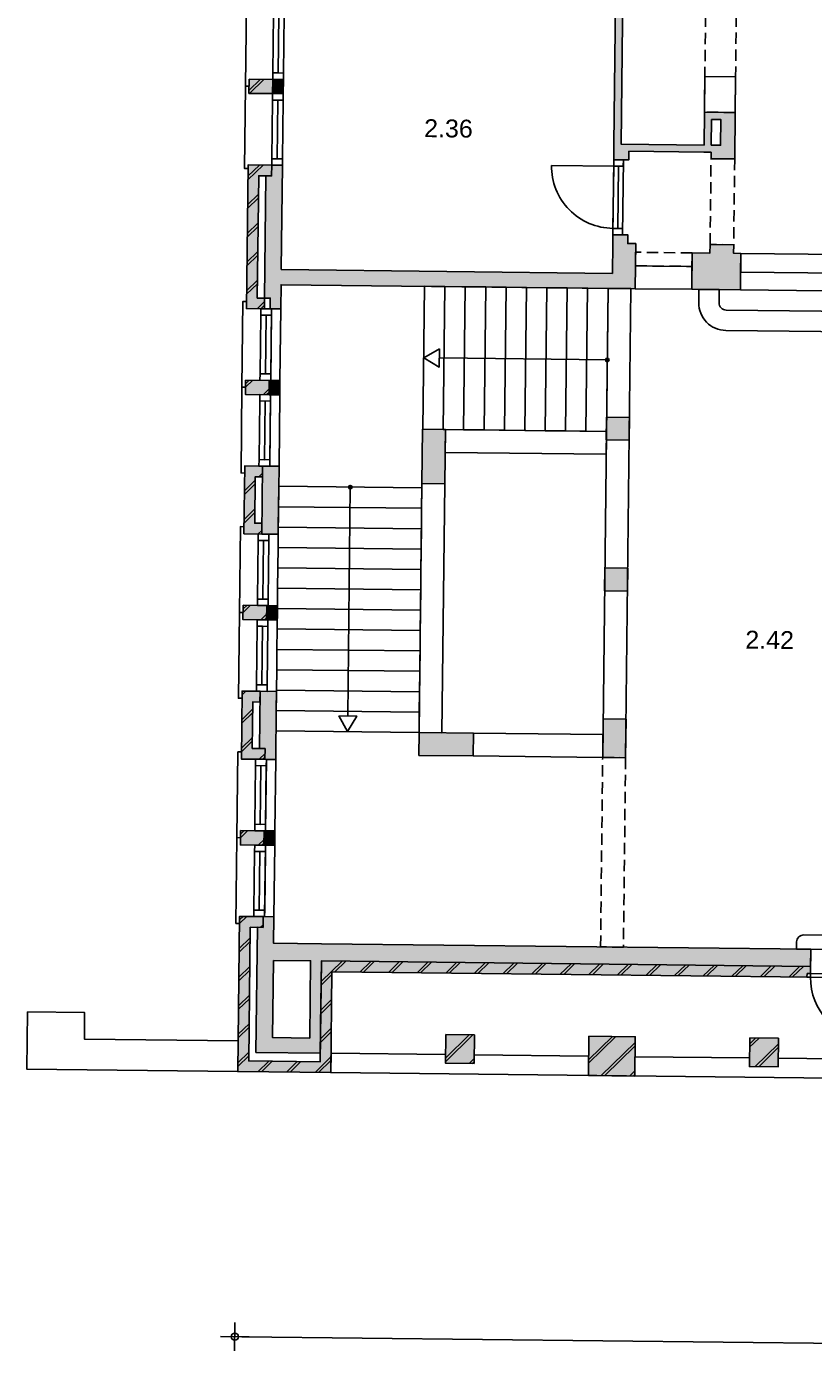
# Model space of a CAD drawing. Header units: millimetres. Extents: x -5500 to 79887, y -71178 to 5500.
# Tile 11 of 14: x 57869 to 68862, y -37440 to -18722. Entities that reach past the tile are written whole.
import ezdxf

# ---------------------------------------------------------------- set-up
doc = ezdxf.new("R2010")
doc.units = ezdxf.units.MM
doc.header["$LTSCALE"] = 100
doc.linetypes.add('2e verdieping_deel 2$0$DASHED2', pattern=[9.525, 6.35, -3.175])
for name, color, linetype in [('2e verdieping_deel 2$0$A--A21--_BUITENWAND', 9, 'Continuous'), ('2e verdieping_deel 2$0$A--T$1A_0_25MM', 4, 'Continuous'), ('2e verdieping_deel 2$1$A--A22--_BINNENWAND', 9, 'Continuous'), ('2e verdieping_deel 2$1$A--L21--_BUITENWAND', 2, 'Continuous'), ('2e verdieping_deel 2$1$A--L24--_TRAPPEN', 1, 'Continuous'), ('2e verdieping_deel 2$1$A--L31--_BUITENKOZIJN', 1, 'Continuous'), ('2e verdieping_deel 2$1$A--L32--_BINNENKOZIJN', 1, 'Continuous'), ('A--M$1A_MAATVOERING', 1, 'Continuous')]:
    doc.layers.add(name, color=color, linetype=linetype)
doc.styles.add('2e verdieping_deel 2$0$TEXT-0_25', font='arial.ttf', dxfattribs={"height": 250})
doc.styles.add('TEXT-0_20', font='arial.ttf', dxfattribs={"height": 200})
doc.dimstyles.new('DIM-2', dxfattribs={"dimscale": 100, "dimtxt": 2, "dimasz": 1, "dimexe": 0, "dimexo": 0, "dimgap": 0, "dimtad": 0, "dimdec": 0, "dimzin": 0, "dimdsep": 46, "dimtxsty": 'TEXT-0_20', "dimblk1": 'MAATPUNT', "dimblk2": 'MAATPUNT', "dimsah": 1, "dimcen": 0, "dimse1": 1, "dimse2": 1, "dimclrd": 9, "dimclre": 1, "dimclrt": 2, "dimazin": 0, "dimtfac": 0.75, "dimtdec": 0, "dimtix": 1, "dimtmove": 2, "dimatfit": 3, "dimfxl": 0, "dimtvp": 1, "dimtolj": 1, "dimtzin": 0, "dimarcsym": 0})
pattern_1 = [(44.3514, (28751.47, -32919.44), (-197.7232, 202.2513), []), (44.3514, (28801.47, -32920), (-197.7232, 202.2513), [])]

# ---------------------------------------------------------------- blocks, each defined once
blk = doc.blocks.new('MAATPUNT')
at = {"color": 9, "linetype": 'Continuous'}
for p, q in [((0, 2), (0, -2)), ((-2, 0), (2, 0))]:
    blk.add_line(p, q, dxfattribs=at)
at = {"color": 1, "linetype": 'Continuous'}
blk.add_circle((0, 0), 0.5, dxfattribs=at)
blk = doc.blocks.new('*D413')
at = {"layer": 'A--M$1A_MAATVOERING', "color": 9, "lineweight": -2}
blk.add_line((60877, -37042), (78276, -37239), dxfattribs=at)
at = {"layer": 'A--M$1A_MAATVOERING', "color": 9, "lineweight": -2, "xscale": 100, "yscale": 100, "zscale": 100}
for p, rotation in [((60777, -37041), 179.3513962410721), ((78376, -37240), 359.3513962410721)]:
    blk.add_blockref('MAATPUNT', p, dxfattribs=dict(at, rotation=rotation))
at = {"layer": 'A--M$1A_MAATVOERING', "color": 2, "insert": (69579, -36936), "char_height": 200, "attachment_point": 5, "rotation": 359.3514, "style": 'TEXT-0_20'}
blk.add_mtext('\\A1;17600', dxfattribs=at)
blk = doc.blocks.new('2e verdieping_deel 2$0$bu_koz_1000_2')
at = {"layer": '2e verdieping_deel 2$1$A--L31--_BUITENKOZIJN', "color": 1}
blk.add_lwpolyline([(0, -150), (0, 0)], dxfattribs=at)
for points in [[(0, 0), (0, -150), (90, -150), (90, 0)], [(90, 0), (910, 0), (910, -150), (90, -150)], [(910, 0), (910, -150), (1000, -150), (1000, 0)]]:
    blk.add_lwpolyline(points, close=True, dxfattribs=at)
at = {"layer": '2e verdieping_deel 2$1$A--L31--_BUITENKOZIJN', "color": 9}
blk.add_lwpolyline([(90, -150), (910, -150), (910, -75), (90, -75)], close=True, dxfattribs=at)
blk = doc.blocks.new('2e verdieping_deel 2$0$bi_d_koz_1050')
at = {"layer": '2e verdieping_deel 2$1$A--L31--_BUITENKOZIJN', "color": 1}
for points in [[(-135, 0), (0, 0), (0, -90), (-135, -90)], [(-135, -960), (-67.5, -960), (-67.5, -90), (-135, -90)], [(-135, -960), (0, -960), (0, -1050), (-135, -1050)]]:
    blk.add_lwpolyline(points, close=True, dxfattribs=at)
at = {"layer": '2e verdieping_deel 2$1$A--L31--_BUITENKOZIJN', "color": 9}
blk.add_lwpolyline([(-135, 0), (-135, -1050), (0, -1050), (0, 0)], close=True, dxfattribs=at)
blk.add_lwpolyline([(-135, -90), (-1005, -90)], dxfattribs=at)
blk.add_arc((-135, -90), 870, 180, 270, dxfattribs=at)

msp = doc.modelspace()

# ---------------------------------------------------------------- hatches: boundary and pattern name
at = {"layer": '2e verdieping_deel 2$0$A--A21--_BUITENWAND'}
h = msp.add_hatch(dxfattribs=at)
h.set_pattern_fill('BAKSTEEN', color=256, scale=100, angle=359.3514, style=0)
h.set_pattern_definition(pattern_1)
h.paths.add_polyline_path([(61306, -19457.1), (60976, -19453.4), (60973.7, -19653.3), (61303.7, -19657.1)])
for points in [[(61306, -19457.1), (60976, -19453.4), (60973.7, -19653.3), (61303.7, -19657.1)], [(61191.3, -22516), (61091.3, -22514.9), (61110.7, -20805), (61290.7, -20807), (61292.4, -20657), (60962.4, -20653.3), (60939.6, -22663.2), (61189.6, -22666)], [(61258.3, -23666.8), (60928.3, -23663.1), (60926.1, -23863.1), (61256, -23866.8)], [(60904, -25813), (61154, -25815.8), (61155.7, -25665.8), (61055.7, -25664.7), (61063, -25014.7), (61163, -25015.8), (61164.7, -24865.8), (60914.7, -24863)], [(61222.6, -26816.6), (60892.7, -26812.9), (60890.4, -27012.9), (61220.4, -27016.6)], [(60868.3, -28962.8), (61198.3, -28966.5), (61200, -28816.5), (61020, -28814.5), (61027.4, -28164.5), (61127.4, -28165.6), (61129.1, -28015.6), (60879.1, -28012.8)], [(61187, -29966.4), (60857, -29962.7), (60854.7, -30162.7), (61184.7, -30166.4)], [(68774.3, -32012.4), (68774.9, -31962.4), (68824.9, -31963), (68826, -31863), (61986.4, -31785.6), (61976.3, -32685.5), (61971.8, -33075.5), (61970.5, -33195.5), (60970.5, -33184.2), (60991.7, -31314.3), (61091.7, -31315.4), (61171.7, -31316.3), (61173.4, -31166.3), (61043.4, -31164.9), (60843.4, -31162.6), (60818.9, -33332.5), (62118.8, -33347.2), (62121.8, -33077.2), (62134.7, -31937.3)], [(63724.9, -32815.3), (63721.7, -33095.3), (63720.4, -33215.3), (64120.3, -33219.8), (64121.7, -33099.8), (64124.9, -32819.9)], [(66374.7, -32845.3), (65724.8, -32838), (65721.6, -33118), (65718.5, -33387.9), (66368.5, -33395.3), (66371.6, -33125.3)], [(67974.6, -32863.4), (67971.5, -33143.4), (67970.1, -33263.4), (68370.1, -33267.9), (68371.4, -33148), (68374.6, -32868)]]:
    msp.add_hatch(color=8, dxfattribs=at).paths.add_polyline_path(points)
h = msp.add_hatch(dxfattribs=at)
h.set_pattern_fill('BAKSTEEN', color=256, scale=100, angle=359.3514, style=0)
h.set_pattern_definition(pattern_1)
h.paths.add_polyline_path([(61191.3, -22516), (61091.3, -22514.9), (61110.7, -20805), (61290.7, -20807), (61292.4, -20657), (60962.4, -20653.3), (60939.6, -22663.2), (61189.6, -22666)])
h = msp.add_hatch(dxfattribs=at)
h.set_pattern_fill('BAKSTEEN', color=256, scale=100, angle=359.3514, style=0)
h.set_pattern_definition([(44.3514, (28827.32, -26219.87), (-197.7232, 202.2513), []), (44.3514, (28877.32, -26220.44), (-197.7232, 202.2513), [])])
h.paths.add_polyline_path([(61258.3, -23666.8), (60928.3, -23663.1), (60926.1, -23863.1), (61256, -23866.8)])
h = msp.add_hatch(dxfattribs=at)
h.set_pattern_fill('BAKSTEEN', color=256, scale=100, angle=359.3514, style=0)
h.set_pattern_definition(pattern_1)
h.paths.add_polyline_path([(60904, -25813), (61154, -25815.8), (61155.7, -25665.8), (61055.7, -25664.7), (61063, -25014.7), (61163, -25015.8), (61164.7, -24865.8), (60914.7, -24863)])
h = msp.add_hatch(dxfattribs=at)
h.set_pattern_fill('BAKSTEEN', color=256, scale=100, angle=359.3514, style=0)
h.set_pattern_definition([(44.3514, (28791.66, -29369.67), (-197.7232, 202.2513), []), (44.3514, (28841.66, -29370.24), (-197.7232, 202.2513), [])])
h.paths.add_polyline_path([(61222.6, -26816.6), (60892.7, -26812.9), (60890.4, -27012.9), (61220.4, -27016.6)])
h = msp.add_hatch(dxfattribs=at)
h.set_pattern_fill('BAKSTEEN', color=256, scale=100, angle=359.3514, style=0)
h.set_pattern_definition(pattern_1)
h.paths.add_polyline_path([(60868.3, -28962.8), (61198.3, -28966.5), (61200, -28816.5), (61020, -28814.5), (61027.4, -28164.5), (61127.4, -28165.6), (61129.1, -28015.6), (60879.1, -28012.8)])
h = msp.add_hatch(dxfattribs=at)
h.set_pattern_fill('BAKSTEEN', color=256, scale=100, angle=359.3514, style=0)
h.set_pattern_definition([(44.3514, (28756, -32519.47), (-197.7232, 202.2513), []), (44.3514, (28806, -32520.03), (-197.7232, 202.2513), [])])
h.paths.add_polyline_path([(61187, -29966.4), (60857, -29962.7), (60854.7, -30162.7), (61184.7, -30166.4)])
h = msp.add_hatch(dxfattribs=at)
h.set_pattern_fill('BAKSTEEN', color=256, scale=100, angle=359.3514, style=0)
h.set_pattern_definition(pattern_1)
h.paths.add_polyline_path([(68774.3, -32012.4), (68774.9, -31962.4), (68824.9, -31963), (68826, -31863), (61986.4, -31785.6), (61976.3, -32685.5), (61971.8, -33075.5), (61970.5, -33195.5), (60970.5, -33184.2), (60991.7, -31314.3), (61091.7, -31315.4), (61171.7, -31316.3), (61173.4, -31166.3), (61043.4, -31164.9), (60843.4, -31162.6), (60818.9, -33332.5), (62118.8, -33347.2), (62121.8, -33077.2), (62134.7, -31937.3)])
h = msp.add_hatch(dxfattribs=at)
h.set_pattern_fill('BAKSTEEN', color=256, scale=100, angle=359.3514, style=0)
h.set_pattern_definition(pattern_1)
h.paths.add_polyline_path([(63724.9, -32815.3), (63721.7, -33095.3), (63720.4, -33215.3), (64120.3, -33219.8), (64121.7, -33099.8), (64124.9, -32819.9)])
h = msp.add_hatch(dxfattribs=at)
h.set_pattern_fill('BAKSTEEN', color=256, scale=100, angle=359.3514, style=0)
h.set_pattern_definition(pattern_1)
h.paths.add_polyline_path([(66374.7, -32845.3), (65724.8, -32838), (65721.6, -33118), (65718.5, -33387.9), (66368.5, -33395.3), (66371.6, -33125.3)])
h = msp.add_hatch(dxfattribs=at)
h.set_pattern_fill('BAKSTEEN', color=256, scale=100, angle=359.3514, style=0)
h.set_pattern_definition(pattern_1)
h.paths.add_polyline_path([(67974.6, -32863.4), (67971.5, -33143.4), (67970.1, -33263.4), (68370.1, -33267.9), (68371.4, -33148), (68374.6, -32868)])
at = {"layer": '2e verdieping_deel 2$1$A--A22--_BINNENWAND'}
h = msp.add_hatch(color=256, dxfattribs=at)
h.paths.add_polyline_path([(66073.5, -20581.1), (66208.5, -20582.7), (66283.5, -20583.5), (66284.9, -20463.5), (67334.8, -20475.4), (67434.8, -20476.5), (67433.8, -20566.5), (67763.8, -20570.3), (67771.1, -19920.3), (67341.2, -19915.4), (67335.9, -20375.4), (66176, -20362.3), (66229.2, -15662.6), (67389.1, -15675.7), (67380.8, -16415.7), (67810.7, -16420.5), (67821.3, -15490.6), (67621.3, -15488.3), (67620.3, -15578.3), (66130.4, -15561.5), (66103.2, -17961.3), (66100.8, -18171.3), (66076, -20361.2), (66074.9, -20461.1)])
h.paths.add_polyline_path([(67440, -20016.6), (67570, -20018), (67565.9, -20378), (67435.9, -20376.5)], flags=16)
h.paths.add_polyline_path([(67489.1, -15676.8), (67619.1, -15678.3), (67611.9, -16318.3), (67481.9, -16316.8)], flags=16)
for points in [[(61455.9, -19458.8), (61306, -19457.1), (61303.7, -19657.1), (61453.7, -19658.8)], [(61442.4, -20658.7), (61292.4, -20657), (61290.7, -20807), (61210.7, -20806.1), (61191.3, -22516), (61271.3, -22516.9), (61269.6, -22666.9), (61419.6, -22668.6), (61423.5, -22328.6), (63428.3, -22351.3), (63713.3, -22354.5), (63998.3, -22357.8), (64283.3, -22361), (64568.3, -22364.2), (64853.2, -22367.4), (65138.2, -22370.7), (65423.2, -22373.9), (65708.2, -22377.1), (65993.2, -22380.3), (66053.2, -22381), (66373.1, -22384.6), (66376.8, -22064.7), (66378.9, -21874.7), (66380.3, -21754.7), (66270.3, -21753.4), (66271.6, -21633.4), (66196.6, -21632.6), (66061.7, -21631.1), (66060.3, -21751.1), (66055.5, -22171), (61425.8, -22118.6)], [(67263.1, -22394.7), (67548.1, -22397.9), (67843, -22401.3), (67845.9, -22151.3), (67848.8, -21891.3), (67748.8, -21890.2), (67750.2, -21770.2), (67420.2, -21766.5), (67418.8, -21886.5), (67168.9, -21883.6), (67166.7, -22073.6), (67163.1, -22393.6)], [(61258.3, -23666.8), (61256, -23866.8), (61406, -23868.5), (61408.3, -23668.5)], [(65972.8, -24180.2), (65970.5, -24380.2), (65969.2, -24500.2), (66289.1, -24503.8), (66292.8, -24183.9)], [(63712.1, -25114.7), (63720.7, -24354.7), (63400.7, -24351.1), (63392.1, -25111.1)], [(61394.7, -24868.4), (61164.7, -24865.8), (61154, -25815.8), (61383.9, -25818.4)], [(66268.9, -26293.7), (65948.9, -26290.1), (65945.3, -26610.1), (66265.3, -26613.7)], [(61222.6, -26816.6), (61220.4, -27016.6), (61370.4, -27018.3), (61372.6, -26818.3)], [(61198.3, -28966.5), (61348.3, -28968.2), (61349.3, -28878.2), (61355.4, -28338.2), (61359, -28018.2), (61129.1, -28015.6), (61120, -28815.6), (61200, -28816.5)], [(66245, -28403.6), (65925, -28400), (65922.5, -28619.9), (65918.9, -28939.9), (66238.9, -28943.5)], [(63672.7, -28594.5), (63352.7, -28590.9), (63349.1, -28910.8), (64109, -28919.4), (64112.6, -28599.5)], [(61187, -29966.4), (61184.7, -30166.4), (61334.7, -30168.1), (61337, -29968.1)]]:
    msp.add_hatch(color=256, dxfattribs=at).paths.add_polyline_path(points)
h = msp.add_hatch(color=256, dxfattribs=at)
h.paths.add_polyline_path([(61976.3, -32685.5), (61986.4, -31785.6), (68826, -31863), (68828.7, -31623), (66208.9, -31593.4), (65888.9, -31589.8), (61989.2, -31545.6), (61319.2, -31538), (61323.4, -31168), (61193.4, -31166.6), (61173.4, -31166.3), (61171.7, -31316.3), (61091.7, -31315.4), (61071.9, -33065.3), (61971.8, -33075.5)])
h.paths.add_polyline_path([(61316.5, -31778), (61836.4, -31783.9), (61824.2, -32863.8), (61304.3, -32857.9)], flags=16)

# ---------------------------------------------------------------- linework, layer by layer
at = {"layer": '2e verdieping_deel 2$1$A--L21--_BUITENWAND'}
for points in [[(66074.9, -20461.1), (66076, -20361.2), (66130.4, -15561.5), (67620.3, -15578.3), (67621.3, -15488.3), (67821.3, -15490.6), (67810.7, -16420.5), (67380.8, -16415.7), (67389.1, -15675.7), (66229.2, -15662.6), (66176, -20362.3), (67335.9, -20375.4), (67341.2, -19915.4), (67771.1, -19920.3), (67763.8, -20570.3), (67433.8, -20566.5), (67434.8, -20476.5), (67334.8, -20475.4), (66284.9, -20463.5), (66283.5, -20583.5), (66073.5, -20581.1)], [(60976, -19453.4), (61306, -19457.1), (61303.7, -19657.1), (60973.7, -19653.3)], [(61306, -19457.1), (61455.9, -19458.8), (61453.7, -19658.8), (61303.7, -19657.1)], [(67440, -20016.6), (67570, -20018), (67565.9, -20378), (67435.9, -20376.5)], [(61091.3, -22514.9), (61191.3, -22516), (61189.6, -22666), (60939.6, -22663.2), (60962.4, -20653.3), (61292.4, -20657), (61290.7, -20807), (61110.7, -20805)], [(61425.8, -22118.6), (66055.5, -22171), (66060.3, -21751.1), (66061.7, -21631.1), (66271.6, -21633.4), (66270.3, -21753.4), (66380.3, -21754.7), (66373.1, -22384.6), (66053.2, -22381), (61423.5, -22328.6), (61419.6, -22668.6), (61269.6, -22666.9), (61271.3, -22516.9), (61191.3, -22516), (61210.7, -20806.1), (61290.7, -20807), (61292.4, -20657), (61442.4, -20658.7)], [(67163.1, -22393.6), (67168.9, -21883.6), (67168.9, -21883.6), (67418.8, -21886.5), (67420.2, -21766.5), (67750.2, -21770.2), (67748.8, -21890.2), (67848.8, -21891.3), (67843, -22401.3)], [(60928.3, -23663.1), (61258.3, -23666.8), (61256, -23866.8), (60926.1, -23863.1)], [(61256, -23866.8), (61258.3, -23666.8), (61408.3, -23668.5), (61406, -23868.5)], [(65972.8, -24180.2), (66292.8, -24183.9), (66289.1, -24503.8), (65969.2, -24500.2)], [(63720.7, -24354.7), (63712.1, -25114.7), (63392.1, -25111.1), (63400.7, -24351.1)], [(61154, -25815.8), (60904, -25813), (60914.7, -24863), (61164.7, -24865.8), (61163, -25015.8), (61063, -25014.7), (61055.7, -25664.7), (61155.7, -25665.8)], [(61164.7, -24865.8), (61394.7, -24868.4), (61383.9, -25818.4), (61154, -25815.8)], [(65948.9, -26290.1), (66268.9, -26293.7), (66265.3, -26613.7), (65945.3, -26610.1)], [(60892.7, -26812.9), (61222.6, -26816.6), (61220.4, -27016.6), (60890.4, -27012.9)], [(61220.4, -27016.6), (61222.6, -26816.6), (61372.6, -26818.3), (61370.4, -27018.3)], [(61198.3, -28966.5), (60868.3, -28962.8), (60879.1, -28012.8), (61129.1, -28015.6), (61127.4, -28165.6), (61027.4, -28164.5), (61020, -28814.5), (61200, -28816.5)], [(61198.3, -28966.5), (61348.3, -28968.2), (61349.3, -28878.2), (61349.3, -28878.2), (61355.4, -28338.2), (61355.4, -28338.2), (61359, -28018.2), (61129.1, -28015.6), (61120, -28815.6), (61200, -28816.5)], [(65925, -28400), (66245, -28403.6), (66238.9, -28943.5), (65918.9, -28939.9)], [(63352.7, -28590.9), (64112.6, -28599.5), (64109, -28919.4), (63349.1, -28910.8)], [(60857, -29962.7), (61187, -29966.4), (61184.7, -30166.4), (60854.7, -30162.7)], [(61184.7, -30166.4), (61187, -29966.4), (61337, -29968.1), (61334.7, -30168.1)], [(61316.5, -31778), (61836.4, -31783.9), (61824.2, -32863.8), (61304.3, -32857.9)], [(63724.9, -32815.3), (63720.4, -33215.3), (64120.3, -33219.8), (64124.9, -32819.9)], [(65724.8, -32838), (66374.7, -32845.3), (66368.5, -33395.3), (65718.5, -33387.9)], [(67974.6, -32863.4), (67970.1, -33263.4), (68370.1, -33267.9), (68374.6, -32868)]]:
    msp.add_lwpolyline(points, close=True, dxfattribs=at)
at = {"layer": '2e verdieping_deel 2$1$A--L21--_BUITENWAND', "color": 9, "linetype": '2e verdieping_deel 2$0$DASHED2', "ltscale": 0.25}
for points in [[(67380.8, -16415.7), (67810.7, -16420.5), (67771.1, -19920.3), (67341.2, -19915.4)], [(67433.8, -20566.5), (67763.8, -20570.3), (67750.2, -21770.2), (67420.2, -21766.5)], [(67168.9, -21883.6), (66378.9, -21874.7), (66376.8, -22064.7), (67166.7, -22073.6)], [(65918.9, -28939.9), (66238.9, -28943.5), (66208.9, -31593.4), (65888.9, -31589.8)]]:
    msp.add_lwpolyline(points, close=True, dxfattribs=at)
at = {"layer": '2e verdieping_deel 2$1$A--L21--_BUITENWAND', "color": 1}
for points in [[(67341.2, -19915.4), (67771.1, -19920.3), (67776.8, -19420.3), (67346.8, -19415.5)], [(66373.1, -22384.6), (67163.1, -22393.6), (67166.7, -22073.6), (66376.8, -22064.7)], [(65993.2, -22380.3), (66313.1, -22384), (66238.9, -28943.5), (65918.9, -28939.9)], [(63720.7, -24354.7), (65970.5, -24380.2), (65966.9, -24700.2), (63717, -24674.7)], [(63392.1, -25111.1), (63712.1, -25114.7), (63672.7, -28594.5), (63352.7, -28590.9)], [(64112.6, -28599.5), (65922.5, -28619.9), (65918.9, -28939.9), (64109, -28919.4)], [(68828.7, -31623), (69648.7, -31632.3), (69644.8, -31972.3), (68824.9, -31963)]]:
    msp.add_lwpolyline(points, close=True, dxfattribs=at)
at = {"layer": '2e verdieping_deel 2$1$A--L21--_BUITENWAND'}
for points in [[(62118.8, -33347.2), (60818.9, -33332.5), (60843.4, -31162.6), (61173.4, -31166.3), (61171.7, -31316.3), (60991.7, -31314.3), (60970.5, -33184.2), (61970.5, -33195.5), (61986.4, -31785.6), (68826, -31863), (68828.7, -31623), (61989.2, -31545.6), (61319.2, -31538), (61323.4, -31168), (61173.4, -31166.3), (61171.7, -31316.3), (61091.7, -31315.4), (61071.9, -33065.3), (61971.8, -33075.5), (61986.4, -31785.6), (68826, -31863), (68824.3, -32013), (62134.7, -31937.3), (62118.8, -33347.2)], [(61976.3, -32685.5), (61986.4, -31785.6)]]:
    msp.add_lwpolyline(points, dxfattribs=at)
at = {"layer": '2e verdieping_deel 2$1$A--L21--_BUITENWAND', "color": 9}
msp.add_lwpolyline([(57878.1, -32499.1), (57869, -33299.1), (60818.9, -33332.5), (60823.7, -32902.5), (58673.9, -32878.2), (58678, -32508.2), (57878.1, -32499.1)], dxfattribs=at)
at = {"layer": '2e verdieping_deel 2$1$A--L21--_BUITENWAND', "color": 1}
for points in [[(68371.4, -33148), (69971.3, -33166.1), (69968.3, -33436.1), (62118.8, -33347.2), (62121.8, -33077.2), (63721.7, -33095.3)], [(64121.7, -33099.8), (65721.6, -33118)], [(66371.6, -33125.3), (67971.5, -33143.4)]]:
    msp.add_lwpolyline(points, dxfattribs=at)
at = {"layer": '2e verdieping_deel 2$1$A--L24--_TRAPPEN'}
for points in [[(67848.8, -21891.3), (70198.7, -21917.9), (70195.7, -22177.9), (67845.9, -22151.3)], [(67843, -22401.3), (70192.9, -22427.9), (70195.7, -22177.9), (67845.9, -22151.3)], [(63405.7, -24351.2), (63690.7, -24354.4), (63713.3, -22354.5), (63428.3, -22351.3)], [(63690.7, -24354.4), (63975.7, -24357.6), (63998.3, -22357.8), (63713.3, -22354.5)], [(63975.7, -24357.6), (64260.6, -24360.9), (64283.3, -22361), (63998.3, -22357.8)], [(64260.6, -24360.9), (64545.6, -24364.1), (64568.3, -22364.2), (64283.3, -22361)], [(64545.6, -24364.1), (64830.6, -24367.3), (64853.2, -22367.4), (64568.3, -22364.2)], [(64830.6, -24367.3), (65115.6, -24370.5), (65138.2, -22370.7), (64853.2, -22367.4)], [(65115.6, -24370.5), (65400.6, -24373.8), (65423.2, -22373.9), (65138.2, -22370.7)], [(65400.6, -24373.8), (65685.5, -24377), (65708.2, -22377.1), (65423.2, -22373.9)], [(65685.5, -24377), (65970.5, -24380.2), (65993.2, -22380.3), (65708.2, -22377.1)], [(63388.2, -25456.1), (63391.4, -25171.1), (61391.5, -25148.4), (61388.3, -25433.4)], [(63385, -25741), (63388.2, -25456.1), (61388.3, -25433.4), (61385.1, -25718.4)], [(63381.7, -26026), (63385, -25741), (61385.1, -25718.4), (61381.9, -26003.4)], [(63378.5, -26311), (63381.7, -26026), (61381.9, -26003.4), (61378.6, -26288.4)], [(63375.3, -26596), (63378.5, -26311), (61378.6, -26288.4), (61375.4, -26573.3)], [(63372, -26881), (63375.3, -26596), (61375.4, -26573.3), (61372.2, -26858.3)], [(63368.8, -27165.9), (63372, -26881), (61372.2, -26858.3), (61369, -27143.3)], [(63365.6, -27450.9), (63368.8, -27165.9), (61369, -27143.3), (61365.7, -27428.3)], [(63362.4, -27735.9), (63365.6, -27450.9), (61365.7, -27428.3), (61362.5, -27713.3)], [(63359.1, -28020.9), (63362.4, -27735.9), (61362.5, -27713.3), (61359.3, -27998.2)], [(63355.9, -28305.9), (63359.1, -28020.9), (61359.3, -27998.2), (61356, -28283.2)], [(63352.7, -28590.9), (63355.9, -28305.9), (61356, -28283.2), (61352.8, -28568.2)]]:
    msp.add_lwpolyline(points, close=True, dxfattribs=at)
msp.add_lwpolyline([(70299.7, -22714.1), (70296.4, -22999.1), (67641.6, -22969, -0.4142136), (67261, -22579.7), (67263.1, -22394.7), (67548.1, -22397.9), (67546, -22582.9, 0.4142136), (67644.8, -22684.1), (70299.7, -22714.1), (70299.7, -22714.1), (70296.4, -22999.1)], format="xyb", dxfattribs=at)
at = {"layer": '2e verdieping_deel 2$1$A--L24--_TRAPPEN', "color": 9}
for points in [[(63638.2, -23227.1), (63417.5, -23351.2), (63635.4, -23480.3)], [(62228.6, -28358.8), (62352.8, -28579.5), (62481.8, -28361.7)]]:
    msp.add_lwpolyline(points, close=True, dxfattribs=at)
for points in [[(65982.4, -23380.3), (63636.8, -23353.7)], [(62391, -25159.7), (62355.2, -28360.2)]]:
    msp.add_lwpolyline(points, dxfattribs=at)
at = {"layer": '2e verdieping_deel 2$1$A--L24--_TRAPPEN'}
msp.add_lwpolyline([(68628.7, -31620.8), (68629.9, -31520.8, -0.4142136), (68731, -31421.9), (69750.9, -31433.5, -0.4142136), (69849.8, -31534.6), (69848.7, -31634.6)], format="xyb", close=True, dxfattribs=at)
at = {"layer": '2e verdieping_deel 2$1$A--L24--_TRAPPEN', "color": 9}
for centre in [(65982.3, -23380.8), (62391.5, -25159.8)]:
    msp.add_circle(centre, 25, dxfattribs=at)
at = {"layer": '2e verdieping_deel 2$1$A--L31--_BUITENKOZIJN'}
for points in [[(60987.9, -18403.4), (60937.9, -18402.9), (60924.8, -19552.8), (60974.8, -19553.4)], [(60961.8, -20703.3), (60911.8, -20702.7), (60924.8, -19552.8), (60974.8, -19553.4)], [(60927.2, -23763.1), (60877.2, -23762.1), (60890.8, -22562.6), (60940.8, -22563.2)], [(60913.6, -24963), (60863.6, -24962), (60877.2, -23762.5), (60927.2, -23763.1)], [(60891.5, -26912.9), (60841.5, -26911.9), (60855.1, -25712.4), (60905.1, -25713)], [(60877.9, -28112.8), (60828, -28111.8), (60841.5, -26912.3), (60891.5, -26912.9)], [(60855.9, -30062.7), (60805.9, -30061.7), (60819.5, -28862.2), (60869.5, -28862.8)], [(60842.3, -31262.6), (60792.3, -31261.6), (60805.9, -30062.1), (60855.9, -30062.7)]]:
    msp.add_lwpolyline(points, dxfattribs=at)
for points in [[(61419.6, -22668.6), (61289.6, -22667.1), (61278.3, -23667.1), (61408.3, -23668.5)], [(61406, -23868.5), (61276, -23867), (61264.7, -24867), (61394.7, -24868.4)], [(61348.3, -28968.2), (61218.3, -28966.7), (61207, -29966.7), (61337, -29968.1)], [(61334.7, -30168.1), (61204.7, -30166.6), (61193.4, -31166.6), (61323.4, -31168)]]:
    msp.add_lwpolyline(points, close=True, dxfattribs=at)
at = {"layer": '2e verdieping_deel 2$1$A--L32--_BINNENKOZIJN', "color": 9}
msp.add_lwpolyline([(68774.9, -31962.4), (68774.3, -32012.4), (69694.2, -32022.9), (69694.8, -31972.9)], close=True, dxfattribs=at)
at = {"layer": '2e verdieping_deel 2$1$A--L32--_BINNENKOZIJN', "color": 1}
msp.add_lwpolyline([(68774.9, -31962.4), (68774.3, -32012.4), (68824.3, -32013), (68824.9, -31963)], close=True, dxfattribs=at)
at = {"layer": '2e verdieping_deel 2$1$A--L32--_BINNENKOZIJN', "color": 9}
msp.add_arc((69694.2, -32022.9), 870, 179.3514, 266.05672, dxfattribs=at)

# ---------------------------------------------------------------- block references
for name, p, rotation in [('2e verdieping_deel 2$0$bu_koz_1000_2', (61467.3, -18458.9), 269.351396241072), ('2e verdieping_deel 2$0$bu_koz_1000_2', (61453.7, -19658.8), 269.351396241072), ('2e verdieping_deel 2$0$bi_d_koz_1050', (66208.5, -20582.7), 359.3513962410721), ('2e verdieping_deel 2$0$bu_koz_1000_2', (61289.6, -22667.1), 269.351396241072), ('2e verdieping_deel 2$0$bu_koz_1000_2', (61276, -23867), 269.351396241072), ('2e verdieping_deel 2$0$bu_koz_1000_2', (61254, -25816.9), 269.351396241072), ('2e verdieping_deel 2$0$bu_koz_1000_2', (61240.4, -27016.8), 269.351396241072), ('2e verdieping_deel 2$0$bu_koz_1000_2', (61218.3, -28966.7), 269.351396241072), ('2e verdieping_deel 2$0$bu_koz_1000_2', (61204.7, -30166.6), 269.351396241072)]:
    msp.add_blockref(name, p, dxfattribs=dict(rotation=rotation))

# ---------------------------------------------------------------- texts
at = {"layer": '2e verdieping_deel 2$0$A--T$1A_0_25MM', "char_height": 100, "width": 708.694, "attachment_point": 5, "rotation": 359.3514, "style": '2e verdieping_deel 2$0$TEXT-0_25'}
for s, insert in [('\\H2.5x;2.36', (63763.3, -20145)), ('\\H2.5x;2.42', (68252.7, -27296.2))]:
    msp.add_mtext(s, dxfattribs=dict(at, insert=insert))

# ---------------------------------------------------------------- dimensions: what is measured, and where the dimension line sits
at = {"layer": 'A--M$1A_MAATVOERING'}
dim = msp.add_linear_dim(base=(78375.7, -37240.1), p1=(60818.9, -33332.5), p2=(78417.7, -33531.7), angle=359.3514, dimstyle='DIM-2', dxfattribs=at)
dim.commit()
dim.dimension.update_dxf_attribs({"geometry": '*D413', "text_midpoint": (69578.6, -36936.3)})

doc.saveas('drawing.dxf')
